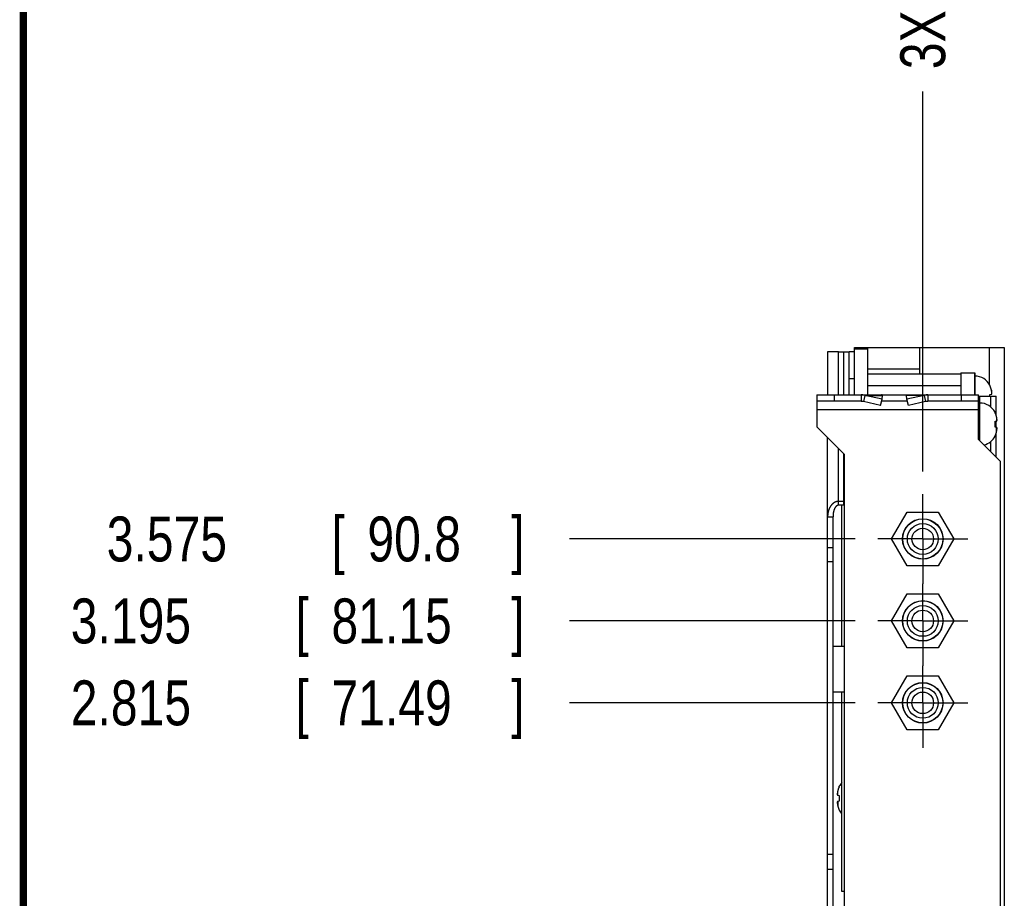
# Model space of a CAD drawing. Header units: inches. Extents: x 0.2 to 16.8, y 0.1 to 10.8.
# Tile 3 of 22: x 0.2 to 3, y 4.7 to 7.2. Entities that reach past the tile are written whole.
import ezdxf

# ---------------------------------------------------------------- set-up
doc = ezdxf.new("R2010")
doc.units = ezdxf.units.IN
doc.header["$LTSCALE"] = 0.935
doc.header["$MEASUREMENT"] = 0
doc.linetypes.add('CENTER', pattern=[0.6, 0.375, -0.075, 0.075, -0.075])
doc.layers.get('0').update_dxf_attribs({"linetype": 'CONTINUOUS'})
doc.layers.add('DEFAULT_1', color=7, linetype='CENTER')
doc.layers.add('DIMENSIONS', color=7, linetype='CONTINUOUS')
doc.styles.get("Standard").update_dxf_attribs({"font": 'txt', "width": 0.8})
doc.dimstyles.new('DIMSTYLE_1', dxfattribs={"dimtxt": 0.125, "dimasz": 0.18, "dimexe": 0.18, "dimexo": 0.0625, "dimgap": 0.09, "dimtad": 0, "dimtih": 1, "dimtoh": 1, "dimdec": 3, "dimlfac": 1.666667, "dimzin": 4, "dimdsep": 46, "dimtxsty": 'STANDARD', "dimblk": '_FILLED', "dimblk1": '_FILLED', "dimblk2": '_FILLED', "dimcen": 0.09, "dimadec": 0, "dimazin": 0, "dimtp": 0.01, "dimtm": 0.01, "dimtfac": 1, "dimtdec": 3, "dimtofl": 0, "dimtmove": 0, "dimatfit": 3, "dimldrblk": '_FILLED', "dimfxl": 1, "dimtolj": 1, "dimtzin": 4, "dimarcsym": 0})

# ---------------------------------------------------------------- blocks, each defined once
blk = doc.blocks.new('*D1')
at = {"layer": 'DIMENSIONS', "color": 2, "linetype": 'CONTINUOUS'}
blk.add_line((2.564, 5.2717), (1.7695, 5.2717), dxfattribs=at)
at = {"layer": 'DIMENSIONS', "color": 2, "linetype": 'CONTINUOUS', "width": 0.8}
for s, p in [('[', (1.007, 5.2092)), (']', (1.607, 5.2092)), ('2.815', (0.382, 5.2092)), ('71.49', (1.107, 5.2092))]:
    blk.add_text(s, height=0.125, dxfattribs=at).set_placement(p)
blk = doc.blocks.new('_FILLED')
at = {"color": 0, "linetype": 'BYBLOCK'}
blk.add_solid([(0, 0), (-1, 0.174), (-1, -0.174)], dxfattribs=at)
blk = doc.blocks.new('*D2')
at = {"layer": 'DIMENSIONS', "color": 2, "linetype": 'CONTINUOUS'}
blk.add_line((2.564, 5.4997), (1.7695, 5.4997), dxfattribs=at)
at = {"layer": 'DIMENSIONS', "color": 2, "linetype": 'CONTINUOUS', "width": 0.8}
for s, p in [('3.195', (0.382, 5.4372)), ('[', (1.007, 5.4372)), ('81.15', (1.107, 5.4372)), (']', (1.607, 5.4372))]:
    blk.add_text(s, height=0.125, dxfattribs=at).set_placement(p)
blk = doc.blocks.new('*D3')
at = {"layer": 'DIMENSIONS', "color": 2, "linetype": 'CONTINUOUS'}
blk.add_line((2.564, 5.7277), (1.7695, 5.7277), dxfattribs=at)
at = {"layer": 'DIMENSIONS', "color": 2, "linetype": 'CONTINUOUS', "width": 0.8}
for s, p in [('3.575', (0.482, 5.6652)), ('[', (1.107, 5.6652)), ('90.8', (1.207, 5.6652)), (']', (1.607, 5.6652))]:
    blk.add_text(s, height=0.125, dxfattribs=at).set_placement(p)
blk = doc.blocks.new('*D6')
at = {"layer": 'DIMENSIONS', "color": 2, "linetype": 'CONTINUOUS'}
blk.add_line((2.7516, 5.9153), (2.7516, 6.9724), dxfattribs=at)
at = {"layer": 'DIMENSIONS', "color": 2, "linetype": 'CONTINUOUS', "width": 0.8}
for s, p in [(']', (2.8141, 8.3599)), ('0.05', (2.8141, 7.9599)), ('[', (2.8141, 7.8599)), ('.002', (2.8141, 7.3349)), ('3X ', (2.8141, 7.0349))]:
    blk.add_text(s, height=0.125, rotation=90, dxfattribs=at).set_placement(p)

msp = doc.modelspace()

# ---------------------------------------------------------------- linework, layer by layer
at = {"color": 7, "linetype": 'CONTINUOUS'}
for p, q in [((2.487, 6.2481), (2.487, 6.1287)), ((2.487, 6.2481), (2.4883, 6.2481)), ((2.517, 6.2481), (2.532, 6.2481)), ((2.547, 6.1287), (2.547, 6.2481)), ((2.562, 6.2481), (2.547, 6.2481)), ((2.562, 6.1287), (2.562, 6.2607)), ((2.562, 6.2607), (2.9784, 6.2607)), ((2.562, 6.2571), (2.5992, 6.2571)), ((2.5992, 6.1287), (2.5992, 6.2607)), ((2.7426, 6.2607), (2.7426, 6.18688)), ((2.9364, 6.2607), (2.9364, 6.15858)), ((2.9784, 6.2607), (2.9784, 3.9657)), ((2.8578, 6.18975), (2.8578, 6.1287)), ((2.8578, 6.18975), (2.8956, 6.18975)), ((2.859, 6.1899), (2.859, 6.18975)), ((2.859, 6.1899), (2.8968, 6.1899)), ((2.8956, 6.18975), (2.8956, 6.1287)), ((2.8968, 6.1899), (2.8968, 6.1287)), ((2.5992, 6.18688), (2.8578, 6.18688)), ((2.5992, 6.15449), (2.8578, 6.15449)), ((2.457, 6.1287), (2.457, 6.0399)), ((2.457, 6.1287), (2.907, 6.1287)), ((2.57984, 6.1107), (2.457, 6.1107)), ((2.57984, 6.1287), (2.57984, 6.1107)), ((2.5906, 6.12737), (2.58657, 6.10999)), ((2.63439, 6.09899), (2.58657, 6.10999)), ((2.63842, 6.11637), (2.5906, 6.12737)), ((2.63439, 6.09899), (2.63842, 6.11637)), ((2.70889, 6.1107), (2.63711, 6.1107)), ((2.63842, 6.11637), (2.63968, 6.12737)), ((2.70757, 6.11637), (2.70632, 6.12737)), ((2.75539, 6.12737), (2.70757, 6.11637)), ((2.7116, 6.09899), (2.70757, 6.11637)), ((2.75943, 6.10999), (2.7116, 6.09899)), ((2.75539, 6.12737), (2.75943, 6.10999)), ((2.76616, 6.1287), (2.76616, 6.1107)), ((2.907, 6.1107), (2.76616, 6.1107)), ((2.907, 6.0045), (2.907, 6.1287)), ((2.907, 6.12495), (2.9556, 6.12495)), ((2.91, 6.0015), (2.91, 6.12495)), ((2.9383, 6.13013), (2.94345, 6.13078)), ((2.9556, 6.07231), (2.9556, 6.12495)), ((2.9527, 6.05513), (2.95785, 6.05578)), ((2.9556, 6.0384), (2.9556, 6.05549)), ((2.5338, 5.9631), (2.457, 6.0399)), ((2.95785, 6.03812), (2.9527, 6.03877)), ((2.487, 4.0761), (2.487, 6.0099)), ((2.907, 6.0045), (2.967, 5.9445)), ((2.9556, 5.9559), (2.9556, 6.02158)), ((2.5338, 3.51336), (2.5338, 5.9631)), ((2.967, 5.9445), (2.967, 3.51336)), ((2.532, 5.83213), (2.517, 5.83213)), ((2.532, 5.82152), (2.517, 5.82152)), ((2.52656, 5.4297), (2.52656, 5.82152)), ((2.487, 5.7897), (2.502, 5.7897)), ((2.502, 4.4961), (2.502, 5.7897)), ((2.66499, 5.72775), (2.7083, 5.80275)), ((2.7083, 5.80275), (2.7949, 5.80275)), ((2.7949, 5.80275), (2.8382, 5.72775)), ((2.7083, 5.65275), (2.66499, 5.72775)), ((2.8382, 5.72775), (2.7949, 5.65275)), ((2.7949, 5.65275), (2.7083, 5.65275)), ((2.66499, 5.49975), (2.7083, 5.57475)), ((2.7083, 5.57475), (2.7949, 5.57475)), ((2.7949, 5.57475), (2.8382, 5.49975)), ((2.7083, 5.42475), (2.66499, 5.49975)), ((2.8382, 5.49975), (2.7949, 5.42475)), ((2.502, 5.4297), (2.5338, 5.4297)), ((2.7949, 5.42475), (2.7083, 5.42475)), ((2.66499, 5.27175), (2.7083, 5.34675)), ((2.7083, 5.34675), (2.7949, 5.34675)), ((2.7949, 5.34675), (2.8382, 5.27175)), ((2.502, 5.3025), (2.5338, 5.3025)), ((2.52656, 4.74668), (2.52656, 5.3025)), ((2.7083, 5.19675), (2.66499, 5.27175)), ((2.8382, 5.27175), (2.7949, 5.19675)), ((2.7949, 5.19675), (2.7083, 5.19675)), ((2.51414, 5.01493), (2.51929, 5.01428)), ((2.51929, 4.99792), (2.51414, 4.99727)), ((2.5338, 4.74668), (2.52656, 4.74668))]:
    msp.add_line(p, q, dxfattribs=at)
at = {"color": 9, "linetype": 'CONTINUOUS'}
for p, q in [((2.517, 6.1287), (2.517, 6.2481)), ((2.532, 6.1287), (2.532, 6.2481)), ((2.5992, 6.2007), (2.7426, 6.2007)), ((2.562, 6.1731), (2.547, 6.1731)), ((2.94262, 6.14207), (2.94262, 6.13067)), ((2.505, 6.1287), (2.505, 6.1107)), ((2.5906, 6.12737), (2.63968, 6.12737)), ((2.75539, 6.12737), (2.70632, 6.12737)), ((2.859, 6.1107), (2.859, 6.1287)), ((2.9406, 6.09508), (2.9406, 6.12495)), ((2.907, 6.0867), (2.457, 6.0867)), ((2.95702, 6.06707), (2.95702, 6.05567)), ((2.91, 6.04695), (2.907, 6.04695)), ((2.9556, 6.04695), (2.9527, 6.04695)), ((2.95702, 6.02683), (2.95702, 6.03822)), ((2.9406, 5.9709), (2.9406, 5.99882)), ((2.517, 5.82152), (2.517, 5.9799)), ((2.532, 5.82152), (2.532, 5.9649)), ((2.487, 5.70445), (2.502, 5.70445)), ((2.487, 5.66504), (2.502, 5.66504)), ((2.51497, 5.01483), (2.51497, 5.02622)), ((2.51497, 4.99738), (2.51497, 4.98599)), ((2.487, 4.85062), (2.502, 4.85062)), ((2.487, 4.8093), (2.502, 4.8093))]:
    msp.add_line(p, q, dxfattribs=at)
at = {"color": 7, "linetype": 'CONTINUOUS', "const_width": 0.02}
msp.add_lwpolyline([(0.25, 10.75859), (0.25, 0.25859)], dxfattribs=at)
at = {"color": 7, "linetype": 'CONTINUOUS'}
for centre, radius in [((2.7516, 5.72775), 0.0564), ((2.7516, 5.72775), 0.0558), ((2.7516, 5.72775), 0.0429), ((2.7516, 5.72775), 0.03), ((2.7516, 5.49975), 0.0564), ((2.7516, 5.49975), 0.0558), ((2.7516, 5.49975), 0.0429), ((2.7516, 5.49975), 0.03), ((2.7516, 5.27175), 0.0564), ((2.7516, 5.27175), 0.0558), ((2.7516, 5.27175), 0.0429), ((2.7516, 5.27175), 0.03)]:
    msp.add_circle(centre, radius, dxfattribs=at)
for centre, start, end in [((2.8956, 6.13266), 27.95497, 88.57772), ((2.91, 6.05766), 27.95497, 90), ((2.91, 6.03624), 284.46594, 332.04503), ((2.562, 5.01681), 137.13393, 152.04503), ((2.562, 4.99539), 207.95497, 222.86607)]:
    msp.add_arc(centre, 0.04835, start, end, dxfattribs=at)
for points, knots in [([(2.48708, 6.24808), (2.48707, 6.24808), (2.48704, 6.24809), (2.487, 6.24809), (2.487, 6.2481)], [0, 0, 0, 0, 0.645867, 1, 1, 1, 1]), ([(2.502, 6.2481), (2.50196, 6.2481), (2.50165, 6.2481), (2.50106, 6.2481), (2.50023, 6.2481), (2.49941, 6.2481), (2.4986, 6.2481), (2.49779, 6.2481), (2.497, 6.2481), (2.49622, 6.2481), (2.49546, 6.2481), (2.49471, 6.2481), (2.49399, 6.2481), (2.49328, 6.2481), (2.4926, 6.2481), (2.49195, 6.2481), (2.49132, 6.2481), (2.49073, 6.24811), (2.49017, 6.24811), (2.48965, 6.24811), (2.48917, 6.24811), (2.48873, 6.24811), (2.48834, 6.2481), (2.48799, 6.2481), (2.4877, 6.24809), (2.48745, 6.24808), (2.48726, 6.24808), (2.48714, 6.24808), (2.48709, 6.24808), (2.48708, 6.24808)], [0, 0, 0, 0, 0.0071999, 0.0629703, 0.1184252, 0.1734644, 0.2280478, 0.2820328, 0.3352404, 0.3875185, 0.4387782, 0.4888601, 0.537595, 0.5848573, 0.6305106, 0.6743691, 0.7162632, 0.7560592, 0.793573, 0.828621, 0.861032, 0.8905718, 0.9170166, 0.9402045, 0.9600213, 0.976357, 0.9891302, 0.9982945, 1, 1, 1, 1]), ([(2.517, 6.2481), (2.51673, 6.2481), (2.51618, 6.2481), (2.51536, 6.2481), (2.51453, 6.2481), (2.5137, 6.2481), (2.51287, 6.2481), (2.51203, 6.2481), (2.51119, 6.2481), (2.51034, 6.2481), (2.50949, 6.2481), (2.50864, 6.2481), (2.50779, 6.2481), (2.50694, 6.2481), (2.50609, 6.2481), (2.50525, 6.2481), (2.5044, 6.2481), (2.50356, 6.2481), (2.50276, 6.2481), (2.50224, 6.2481), (2.502, 6.2481)], [0, 0, 0, 0, 0.0544163, 0.1091615, 0.1641934, 0.2195382, 0.2752046, 0.3311454, 0.3873732, 0.4438259, 0.5004115, 0.5571086, 0.6138178, 0.6704469, 0.7269905, 0.7833804, 0.8395872, 0.8956315, 0.95148, 1, 1, 1, 1]), ([(2.532, 6.2481), (2.53216, 6.2481), (2.53249, 6.2481), (2.53299, 6.2481), (2.53348, 6.2481), (2.53398, 6.2481), (2.53448, 6.2481), (2.53497, 6.2481), (2.53547, 6.2481), (2.53597, 6.2481), (2.53647, 6.2481), (2.53697, 6.2481), (2.53747, 6.2481), (2.53797, 6.2481), (2.53848, 6.2481), (2.53898, 6.2481), (2.53947, 6.2481), (2.53997, 6.2481), (2.54045, 6.2481), (2.54094, 6.2481), (2.54142, 6.2481), (2.54188, 6.2481), (2.54235, 6.2481), (2.5428, 6.2481), (2.54323, 6.2481), (2.54366, 6.2481), (2.54407, 6.2481), (2.54446, 6.2481), (2.54483, 6.2481), (2.54518, 6.2481), (2.54551, 6.2481), (2.5458, 6.2481), (2.54607, 6.2481), (2.54631, 6.24811), (2.54651, 6.24811), (2.54668, 6.24812), (2.54681, 6.24812), (2.5469, 6.24812), (2.54693, 6.24812), (2.54694, 6.24812)], [0, 0, 0, 0, 0.0330327, 0.0661468, 0.0993026, 0.1325087, 0.1657826, 0.1990799, 0.232407, 0.2657983, 0.2992336, 0.3327419, 0.3663174, 0.3999062, 0.4334899, 0.4669845, 0.500271, 0.5333078, 0.5660305, 0.5983845, 0.6303362, 0.6617905, 0.6926396, 0.7228037, 0.7521919, 0.7806522, 0.808038, 0.8342524, 0.8591581, 0.8826064, 0.9044572, 0.9245194, 0.9425857, 0.9584978, 0.9721504, 0.9834387, 0.9922821, 0.9986353, 1, 1, 1, 1]), ([(2.54694, 6.24812), (2.54695, 6.24812), (2.54697, 6.24812), (2.547, 6.24811), (2.547, 6.2481)], [0, 0, 0, 0, 0.62176, 1, 1, 1, 1]), ([(2.9383, 6.1543), (2.9383, 6.15439), (2.9383, 6.15456), (2.9383, 6.15479), (2.9383, 6.15497), (2.9383, 6.15512), (2.9383, 6.15523), (2.9383, 6.15528), (2.9383, 6.15532), (2.9383, 6.15532)], [0, 0, 0, 0, 0.2643074, 0.4885147, 0.6723417, 0.8155573, 0.9179827, 0.9794892, 1, 1, 1, 1]), ([(2.94262, 6.14207), (2.94256, 6.14238), (2.94241, 6.14302), (2.94217, 6.14401), (2.94188, 6.14508), (2.94155, 6.14623), (2.94115, 6.14748), (2.94069, 6.1488), (2.94017, 6.15018), (2.93959, 6.15158), (2.93897, 6.15296), (2.93853, 6.15386), (2.9383, 6.1543)], [0, 0, 0, 0, 0.0736319, 0.1516469, 0.2357449, 0.3276268, 0.4285064, 0.5371927, 0.6515605, 0.7687878, 0.885925, 1, 1, 1, 1]), ([(2.94345, 6.13777), (2.94341, 6.13802), (2.94332, 6.13854), (2.94317, 6.13934), (2.94301, 6.14019), (2.94283, 6.14111), (2.94269, 6.14174), (2.94262, 6.14207)], [0, 0, 0, 0, 0.1743847, 0.3595031, 0.5574304, 0.7702379, 1, 1, 1, 1]), ([(2.94382, 6.13336), (2.94381, 6.13354), (2.94379, 6.13391), (2.94375, 6.13446), (2.94371, 6.13501), (2.94367, 6.13556), (2.94362, 6.13611), (2.94357, 6.13666), (2.94351, 6.13721), (2.94347, 6.13758), (2.94345, 6.13777)], [0, 0, 0, 0, 0.1248603, 0.2493525, 0.3736574, 0.4979619, 0.6224644, 0.747443, 0.8731893, 1, 1, 1, 1]), ([(2.5906, 6.12737), (2.59016, 6.12748), (2.58928, 6.12769), (2.58795, 6.12796), (2.58661, 6.12819), (2.58526, 6.12838), (2.58391, 6.12852), (2.58255, 6.12863), (2.5812, 6.12869), (2.58029, 6.1287), (2.57984, 6.1287)], [0, 0, 0, 0, 0.1251469, 0.2502542, 0.3752795, 0.500284, 0.6252525, 0.7501701, 0.8750994, 1, 1, 1, 1]), ([(2.58657, 6.10999), (2.5862, 6.11007), (2.58546, 6.11021), (2.58435, 6.11039), (2.58322, 6.11053), (2.5821, 6.11063), (2.58097, 6.11069), (2.58022, 6.1107), (2.57984, 6.1107)], [0, 0, 0, 0, 0.1665287, 0.3331342, 0.4997997, 0.6665091, 0.8332474, 1, 1, 1, 1]), ([(2.63968, 6.12737), (2.63956, 6.1275), (2.63933, 6.12773), (2.63896, 6.12803), (2.63858, 6.12827), (2.63819, 6.12846), (2.6378, 6.1286), (2.6374, 6.12868), (2.63713, 6.1287), (2.637, 6.1287)], [0, 0, 0, 0, 0.1634446, 0.3179887, 0.4646446, 0.6046686, 0.7394577, 0.8706531, 1, 1, 1, 1]), ([(2.70632, 6.12737), (2.70643, 6.1275), (2.70666, 6.12773), (2.70704, 6.12803), (2.70742, 6.12827), (2.7078, 6.12846), (2.7082, 6.1286), (2.7086, 6.12868), (2.70886, 6.1287), (2.709, 6.1287)], [0, 0, 0, 0, 0.1634446, 0.3179887, 0.4646446, 0.6046686, 0.7394577, 0.8706531, 1, 1, 1, 1]), ([(2.76616, 6.1287), (2.7657, 6.1287), (2.7648, 6.12869), (2.76344, 6.12863), (2.76209, 6.12852), (2.76074, 6.12838), (2.75939, 6.12819), (2.75805, 6.12796), (2.75672, 6.12769), (2.75583, 6.12748), (2.75539, 6.12737)], [0, 0, 0, 0, 0.1249006, 0.2498299, 0.3747475, 0.499716, 0.6247205, 0.7497458, 0.8748531, 1, 1, 1, 1]), ([(2.76616, 6.1107), (2.76578, 6.1107), (2.76503, 6.11069), (2.7639, 6.11063), (2.76277, 6.11053), (2.76165, 6.11039), (2.76053, 6.11021), (2.7598, 6.11007), (2.75943, 6.10999)], [0, 0, 0, 0, 0.1667526, 0.3334909, 0.5002003, 0.6668658, 0.8334713, 1, 1, 1, 1]), ([(2.9383, 6.12495), (2.9383, 6.12513), (2.9383, 6.12569), (2.9383, 6.12665), (2.9383, 6.12782), (2.9383, 6.12897), (2.9383, 6.12974), (2.9383, 6.13013)], [0, 0, 0, 0, 0.1032577, 0.3294216, 0.5544698, 0.7780797, 1, 1, 1, 1]), ([(2.94345, 6.13078), (2.94347, 6.13089), (2.94351, 6.1311), (2.94357, 6.13143), (2.94362, 6.13175), (2.94367, 6.13207), (2.94371, 6.13239), (2.94375, 6.13271), (2.94379, 6.13304), (2.94381, 6.13325), (2.94382, 6.13336)], [0, 0, 0, 0, 0.1279403, 0.2544551, 0.3798639, 0.5044777, 0.6285914, 0.7524182, 0.8761571, 1, 1, 1, 1]), ([(2.9527, 6.0793), (2.9527, 6.07939), (2.9527, 6.07956), (2.9527, 6.07979), (2.9527, 6.07997), (2.9527, 6.08012), (2.9527, 6.08023), (2.9527, 6.08028), (2.9527, 6.08032), (2.9527, 6.08032)], [0, 0, 0, 0, 0.2643074, 0.4885147, 0.6723417, 0.8155573, 0.9179827, 0.9794892, 1, 1, 1, 1]), ([(2.95702, 6.06707), (2.95696, 6.06738), (2.95681, 6.06802), (2.95657, 6.06901), (2.95628, 6.07008), (2.95595, 6.07123), (2.95555, 6.07248), (2.95509, 6.0738), (2.95457, 6.07518), (2.95399, 6.07658), (2.95337, 6.07796), (2.95293, 6.07886), (2.9527, 6.0793)], [0, 0, 0, 0, 0.0736319, 0.1516469, 0.2357449, 0.3276268, 0.4285064, 0.5371927, 0.6515605, 0.7687878, 0.885925, 1, 1, 1, 1]), ([(2.9527, 6.04695), (2.9527, 6.04734), (2.9527, 6.04813), (2.9527, 6.04931), (2.9527, 6.05048), (2.9527, 6.05165), (2.9527, 6.05282), (2.9527, 6.05397), (2.9527, 6.05474), (2.9527, 6.05513)], [0, 0, 0, 0, 0.1442999, 0.2884128, 0.4321765, 0.575385, 0.7178871, 0.8594785, 1, 1, 1, 1]), ([(2.95785, 6.06277), (2.95781, 6.06302), (2.95772, 6.06354), (2.95757, 6.06434), (2.95741, 6.06519), (2.95723, 6.06611), (2.95709, 6.06674), (2.95702, 6.06707)], [0, 0, 0, 0, 0.1743847, 0.3595031, 0.5574304, 0.7702379, 1, 1, 1, 1]), ([(2.95822, 6.05836), (2.95821, 6.05854), (2.95819, 6.05891), (2.95815, 6.05946), (2.95811, 6.06001), (2.95807, 6.06056), (2.95802, 6.06111), (2.95797, 6.06166), (2.95791, 6.06221), (2.95787, 6.06258), (2.95785, 6.06277)], [0, 0, 0, 0, 0.1248603, 0.2493525, 0.3736574, 0.4979619, 0.6224644, 0.747443, 0.8731893, 1, 1, 1, 1]), ([(2.95785, 6.05578), (2.95787, 6.05589), (2.95791, 6.0561), (2.95797, 6.05643), (2.95802, 6.05675), (2.95807, 6.05707), (2.95811, 6.05739), (2.95815, 6.05771), (2.95819, 6.05804), (2.95821, 6.05825), (2.95822, 6.05836)], [0, 0, 0, 0, 0.1279403, 0.2544551, 0.3798639, 0.5044777, 0.6285914, 0.7524182, 0.8761571, 1, 1, 1, 1]), ([(2.9527, 6.03877), (2.9527, 6.03915), (2.9527, 6.03992), (2.9527, 6.04108), (2.9527, 6.04224), (2.9527, 6.04341), (2.9527, 6.04459), (2.9527, 6.04577), (2.9527, 6.04655), (2.9527, 6.04695)], [0, 0, 0, 0, 0.1405215, 0.2821129, 0.424615, 0.5678235, 0.7115872, 0.8557001, 1, 1, 1, 1]), ([(2.9527, 6.01459), (2.95292, 6.01502), (2.95335, 6.0159), (2.95396, 6.01725), (2.95453, 6.01862), (2.95505, 6.01998), (2.95552, 6.02131), (2.95592, 6.02258), (2.95627, 6.02376), (2.95656, 6.02485), (2.95681, 6.02586), (2.95696, 6.02651), (2.95702, 6.02683)], [0, 0, 0, 0, 0.1114941, 0.2255207, 0.3400401, 0.4530352, 0.5623466, 0.665226, 0.7594914, 0.8458192, 0.9255437, 1, 1, 1, 1]), ([(2.95702, 6.02683), (2.9571, 6.02716), (2.95723, 6.02779), (2.95741, 6.02871), (2.95757, 6.02956), (2.95772, 6.03036), (2.95781, 6.03088), (2.95785, 6.03113)], [0, 0, 0, 0, 0.2307142, 0.4439327, 0.6417951, 0.8264373, 1, 1, 1, 1]), ([(2.95822, 6.03554), (2.95821, 6.03565), (2.95819, 6.03586), (2.95815, 6.03618), (2.95811, 6.0365), (2.95807, 6.03682), (2.95802, 6.03714), (2.95797, 6.03747), (2.95791, 6.03779), (2.95787, 6.03801), (2.95785, 6.03812)], [0, 0, 0, 0, 0.1238463, 0.2475876, 0.371416, 0.4955307, 0.6201444, 0.7455518, 0.8720637, 1, 1, 1, 1]), ([(2.95785, 6.03113), (2.95787, 6.03131), (2.95791, 6.03168), (2.95797, 6.03224), (2.95802, 6.03279), (2.95807, 6.03334), (2.95811, 6.03389), (2.95815, 6.03444), (2.95819, 6.03499), (2.95821, 6.03535), (2.95822, 6.03554)], [0, 0, 0, 0, 0.1268147, 0.2525639, 0.377544, 0.5020465, 0.6263499, 0.7506533, 0.8751431, 1, 1, 1, 1]), ([(2.9527, 6.01459), (2.9527, 6.0145), (2.9527, 6.01434), (2.9527, 6.01411), (2.9527, 6.01392), (2.9527, 6.01378), (2.9527, 6.01367), (2.9527, 6.01362), (2.9527, 6.01358), (2.9527, 6.01358)], [0, 0, 0, 0, 0.2643074, 0.4885147, 0.6723417, 0.8155573, 0.9179827, 0.9794892, 1, 1, 1, 1]), ([(2.517, 5.83213), (2.51673, 5.83213), (2.51618, 5.83212), (2.51536, 5.83208), (2.51453, 5.832), (2.5137, 5.83188), (2.51286, 5.83173), (2.51202, 5.83155), (2.51118, 5.83133), (2.51033, 5.83108), (2.50948, 5.83078), (2.50863, 5.83045), (2.50778, 5.83008), (2.50693, 5.82968), (2.50608, 5.82923), (2.50524, 5.82874), (2.50439, 5.82821), (2.50355, 5.82764), (2.50271, 5.82702), (2.50188, 5.82636), (2.50105, 5.82564), (2.50022, 5.82488), (2.4994, 5.82407), (2.49858, 5.82321), (2.49778, 5.82229), (2.49698, 5.82132), (2.4962, 5.8203), (2.49544, 5.81922), (2.49469, 5.81809), (2.49397, 5.81691), (2.49326, 5.81567), (2.49258, 5.81437), (2.49193, 5.81302), (2.4913, 5.81162), (2.49071, 5.81016), (2.49015, 5.80865), (2.48963, 5.80709), (2.48914, 5.80549), (2.4887, 5.80384), (2.48831, 5.80215), (2.48796, 5.80044), (2.48767, 5.7987), (2.48742, 5.79693), (2.48723, 5.79515), (2.4871, 5.79335), (2.48702, 5.79153), (2.487, 5.79031), (2.487, 5.7897)], [0, 0, 0, 0, 0.0142467, 0.0286002, 0.0430729, 0.0576952, 0.072494, 0.0874821, 0.1026889, 0.1181247, 0.133792, 0.1497137, 0.1658923, 0.1823324, 0.1990647, 0.2161028, 0.2334734, 0.2512211, 0.2693766, 0.2879931, 0.3070995, 0.3267141, 0.3468543, 0.3675631, 0.3888488, 0.4107053, 0.4331361, 0.4561736, 0.4798208, 0.5040756, 0.528958, 0.5544856, 0.5806497, 0.6074485, 0.6349007, 0.6629894, 0.6916925, 0.7209941, 0.7508082, 0.7810216, 0.8115516, 0.8423756, 0.873459, 0.9047725, 0.9363197, 0.9680739, 1, 1, 1, 1]), ([(2.517, 5.82152), (2.51688, 5.82152), (2.51666, 5.82152), (2.51631, 5.8215), (2.51596, 5.82145), (2.51561, 5.82139), (2.51525, 5.82131), (2.51489, 5.82121), (2.51452, 5.82109), (2.51414, 5.82095), (2.51376, 5.82078), (2.51337, 5.82058), (2.51297, 5.82036), (2.51256, 5.8201), (2.51214, 5.81981), (2.51172, 5.81949), (2.51129, 5.81913), (2.51085, 5.81873), (2.5104, 5.81829), (2.50994, 5.81779), (2.50948, 5.81725), (2.50901, 5.81664), (2.50853, 5.81597), (2.50804, 5.81523), (2.50754, 5.81442), (2.50705, 5.81353), (2.50655, 5.81255), (2.50606, 5.81149), (2.50557, 5.81034), (2.50509, 5.80909), (2.50463, 5.80774), (2.50419, 5.8063), (2.50377, 5.80476), (2.50339, 5.80311), (2.50303, 5.80137), (2.50272, 5.79955), (2.50246, 5.79767), (2.50226, 5.79573), (2.50211, 5.79375), (2.50202, 5.79174), (2.502, 5.79038), (2.502, 5.7897)], [0, 0, 0, 0, 0.0089754, 0.0180485, 0.0272563, 0.0366375, 0.0462616, 0.0561746, 0.0664109, 0.0770307, 0.0880909, 0.0996294, 0.1117067, 0.1243746, 0.1376799, 0.1516858, 0.1664461, 0.1820667, 0.1986468, 0.2162749, 0.2350833, 0.2552398, 0.2768915, 0.3001841, 0.3252539, 0.3521555, 0.3809441, 0.4117376, 0.4446425, 0.4797689, 0.5171938, 0.5569357, 0.5990415, 0.6435274, 0.6903598, 0.7391432, 0.7893472, 0.8406891, 0.8930023, 0.9461571, 1, 1, 1, 1]), ([(2.532, 5.83213), (2.53216, 5.83213), (2.53249, 5.83214), (2.53299, 5.83217), (2.53342, 5.83222), (2.53369, 5.83226), (2.5338, 5.83228)], [0, 0, 0, 0, 0.2729694, 0.5471975, 0.8229712, 1, 1, 1, 1]), ([(2.532, 5.82152), (2.53233, 5.82152), (2.53293, 5.82153), (2.53353, 5.82156), (2.5338, 5.82158)], [0, 0, 0, 0, 0.5527885, 1, 1, 1, 1]), ([(2.51929, 5.03846), (2.51929, 5.03855), (2.51929, 5.03871), (2.51929, 5.03894), (2.51929, 5.03913), (2.51929, 5.03927), (2.51929, 5.03938), (2.51929, 5.03943), (2.51929, 5.03948), (2.51929, 5.03948)], [0, 0, 0, 0, 0.2643074, 0.4885147, 0.6723417, 0.8155573, 0.9179827, 0.9794892, 1, 1, 1, 1]), ([(2.51414, 5.02192), (2.51412, 5.02174), (2.51408, 5.02137), (2.51403, 5.02081), (2.51397, 5.02026), (2.51393, 5.01971), (2.51388, 5.01916), (2.51384, 5.01861), (2.51381, 5.01806), (2.51379, 5.0177), (2.51378, 5.01751)], [0, 0, 0, 0, 0.1268143, 0.2525632, 0.3775432, 0.5020457, 0.6263492, 0.7506528, 0.8751428, 1, 1, 1, 1]), ([(2.51378, 5.01751), (2.51379, 5.01741), (2.51381, 5.01719), (2.51384, 5.01687), (2.51388, 5.01655), (2.51393, 5.01623), (2.51397, 5.01591), (2.51403, 5.01558), (2.51408, 5.01526), (2.51412, 5.01504), (2.51414, 5.01493)], [0, 0, 0, 0, 0.123846, 0.2475871, 0.3714153, 0.4955299, 0.6201436, 0.7455511, 0.8720634, 1, 1, 1, 1]), ([(2.51497, 5.02622), (2.5149, 5.02589), (2.51477, 5.02526), (2.51458, 5.02434), (2.51442, 5.02349), (2.51428, 5.02269), (2.51419, 5.02217), (2.51414, 5.02192)], [0, 0, 0, 0, 0.2307142, 0.4439327, 0.6417951, 0.8264373, 1, 1, 1, 1]), ([(2.51929, 5.03846), (2.51907, 5.03803), (2.51864, 5.03715), (2.51804, 5.0358), (2.51747, 5.03444), (2.51695, 5.03307), (2.51648, 5.03174), (2.51607, 5.03047), (2.51573, 5.02929), (2.51544, 5.0282), (2.51519, 5.02719), (2.51504, 5.02654), (2.51497, 5.02622)], [0, 0, 0, 0, 0.1114941, 0.2255207, 0.3400401, 0.4530352, 0.5623466, 0.665226, 0.7594914, 0.8458192, 0.9255437, 1, 1, 1, 1]), ([(2.51929, 5.01428), (2.51929, 5.0139), (2.51929, 5.01313), (2.51929, 5.01197), (2.51929, 5.01081), (2.51929, 5.00964), (2.51929, 5.00846), (2.51929, 5.00728), (2.51929, 5.0065), (2.51929, 5.0061)], [0, 0, 0, 0, 0.1405215, 0.2821129, 0.424615, 0.5678235, 0.7115872, 0.8557001, 1, 1, 1, 1]), ([(2.51414, 4.99727), (2.51412, 4.99716), (2.51408, 4.99695), (2.51403, 4.99662), (2.51397, 4.9963), (2.51393, 4.99598), (2.51388, 4.99566), (2.51384, 4.99534), (2.51381, 4.99502), (2.51379, 4.9948), (2.51378, 4.99469)], [0, 0, 0, 0, 0.1279403, 0.2544552, 0.3798641, 0.5044778, 0.6285915, 0.7524183, 0.8761571, 1, 1, 1, 1]), ([(2.51378, 4.99469), (2.51379, 4.99451), (2.51381, 4.99414), (2.51384, 4.99359), (2.51388, 4.99304), (2.51393, 4.99249), (2.51397, 4.99195), (2.51403, 4.99139), (2.51408, 4.99084), (2.51412, 4.99047), (2.51414, 4.99028)], [0, 0, 0, 0, 0.1248599, 0.2493519, 0.3736568, 0.4979611, 0.6224635, 0.7474423, 0.8731889, 1, 1, 1, 1]), ([(2.51414, 4.99028), (2.51419, 4.99003), (2.51428, 4.98952), (2.51442, 4.98872), (2.51458, 4.98786), (2.51477, 4.98694), (2.5149, 4.98631), (2.51497, 4.98599)], [0, 0, 0, 0, 0.1743847, 0.3595031, 0.5574304, 0.7702379, 1, 1, 1, 1]), ([(2.51497, 4.98599), (2.51504, 4.98567), (2.51518, 4.98503), (2.51543, 4.98404), (2.51571, 4.98297), (2.51605, 4.98182), (2.51644, 4.98057), (2.5169, 4.97925), (2.51743, 4.97787), (2.51801, 4.97647), (2.51863, 4.97509), (2.51907, 4.97419), (2.51929, 4.97375)], [0, 0, 0, 0, 0.0736319, 0.1516469, 0.2357449, 0.3276268, 0.4285064, 0.5371927, 0.6515605, 0.7687878, 0.885925, 1, 1, 1, 1]), ([(2.51929, 5.0061), (2.51929, 5.00571), (2.51929, 5.00492), (2.51929, 5.00375), (2.51929, 5.00257), (2.51929, 5.0014), (2.51929, 5.00023), (2.51929, 4.99908), (2.51929, 4.99831), (2.51929, 4.99792)], [0, 0, 0, 0, 0.1442999, 0.2884128, 0.4321765, 0.575385, 0.7178871, 0.8594785, 1, 1, 1, 1]), ([(2.51929, 4.97375), (2.51929, 4.97366), (2.51929, 4.97349), (2.51929, 4.97327), (2.51929, 4.97308), (2.51929, 4.97294), (2.51929, 4.97282), (2.51929, 4.97278), (2.51929, 4.97273), (2.51929, 4.97273)], [0, 0, 0, 0, 0.2643074, 0.4885147, 0.6723417, 0.8155573, 0.9179827, 0.9794892, 1, 1, 1, 1])]:
    msp.add_open_spline(points, degree=3, knots=knots, dxfattribs=at)
at = {"layer": 'DEFAULT_1', "color": 7, "linetype": 'CENTER'}
for p, q in [((2.7516, 5.72775), (2.7516, 5.85281)), ((2.7516, 5.72775), (2.62654, 5.72775)), ((2.7516, 5.72775), (2.7516, 5.60269)), ((2.7516, 5.72775), (2.87666, 5.72775)), ((2.7516, 5.49975), (2.7516, 5.60269)), ((2.7516, 5.49975), (2.62654, 5.49975)), ((2.7516, 5.49975), (2.7516, 5.37469)), ((2.7516, 5.49975), (2.87666, 5.49975)), ((2.7516, 5.27175), (2.7516, 5.37469)), ((2.7516, 5.27175), (2.62654, 5.27175)), ((2.7516, 5.27175), (2.7516, 5.14669)), ((2.7516, 5.27175), (2.87666, 5.27175))]:
    msp.add_line(p, q, dxfattribs=at)

# ---------------------------------------------------------------- dimensions: what is measured, and where the dimension line sits
at = {"layer": 'DIMENSIONS', "color": 2, "linetype": 'CONTINUOUS'}
dim = msp.add_ordinate_dim(feature_location=(2.7516, 5.91531), offset=(0, 1.05712), dtype=1, origin=(2.7504, 3.5829), text='3X <>', dimstyle='DIMSTYLE_1', dxfattribs=at)
dim.commit()
dim.dimension.update_dxf_attribs({"geometry": '*D6', "text_midpoint": (2.7516, 7.74742)})
for feature_location, picture, middle in [((2.56404, 5.72775), '*D3', (1.0945, 5.72775)), ((2.56404, 5.49975), '*D2', (1.0445, 5.49975)), ((2.56404, 5.27175), '*D1', (1.0445, 5.27175))]:
    dim = msp.add_ordinate_dim(feature_location=feature_location, offset=(-0.79454, 0), dtype=0, origin=(2.62534, 3.5829), dimstyle='DIMSTYLE_1', dxfattribs=at)
    dim.commit()
    dim.dimension.update_dxf_attribs({"geometry": picture, "text_midpoint": middle})

doc.saveas('drawing.dxf')
